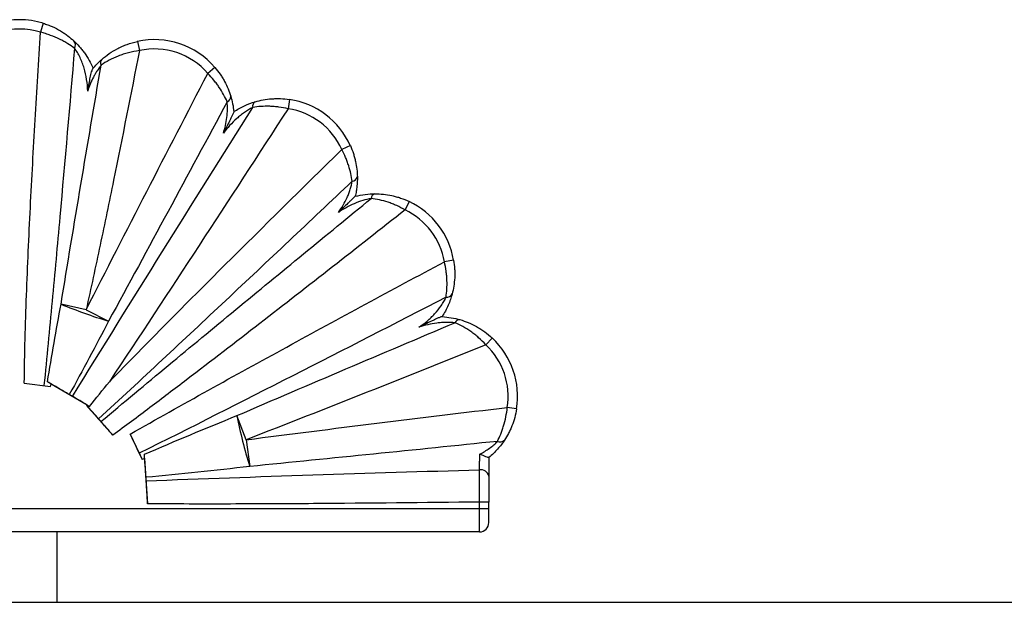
# Paper-space layout '_Derecha' of a CAD drawing. Header units: millimetres. Extents: x -1680 to -580, y -627 to 712.
# Tile 9 of 11: x -1130 to -920, y 588 to 712. Entities that reach past the tile are written whole.
import ezdxf

# ---------------------------------------------------------------- set-up
doc = ezdxf.new("R2010")
doc.units = ezdxf.units.MM

psp = doc.layouts.new('_Derecha')

# ---------------------------------------------------------------- linework, layer by layer
at = {"color": 7, "linetype": 'Continuous', "lineweight": 25}
for p, q in [((-1124.99, 710.95), (-1125.58, 709.04)), ((-1104.92, 707.08), (-1104.49, 705.13)), ((-1088.39, 701.55), (-1089.91, 700.25)), ((-1072.5, 694.71), (-1072.8, 692.73)), ((-1059.52, 684.87), (-1061.35, 684.05)), ((-1047, 672.97), (-1047.85, 671.16)), ((-1037.51, 660.46), (-1039.48, 660.12)), ((-1115.84, 649.9), (-1121.19, 651.1)), ((-1115.84, 649.9), (-1111.05, 647.47)), ((-1029.28, 643.87), (-1030.65, 642.41)), ((-1129.02, 634.28), (-1123.41, 633.56)), ((-1123.41, 633.56), (-1123.32, 634.07)), ((-1123.32, 634.07), (-1115.65, 629.6)), ((-1115.73, 629.52), (-1115.65, 629.6)), ((-1115.73, 629.52), (-1110.13, 623.16)), ((-1024.09, 628.76), (-1026.07, 629.08)), ((-1081.72, 622.19), (-1083.71, 627.33)), ((-1106.43, 623.39), (-1103.9, 618)), ((-1081.72, 622.19), (-1080.98, 616.5)), ((-1103.37, 618.22), (-1102.73, 608.53)), ((-1030, 618.38), (-1030, 614.41)), ((-1030, 608.91), (-1032, 608.91)), ((-1032, 602.54), (-1032, 608.91)), ((-1030, 604.54), (-1030, 608.91)), ((-1230, 607.54), (-1030, 607.54)), ((-1032, 602.54), (-1225, 602.54)), ((-1122, 587.54), (-1122, 602.54)), ((-1680, 587.54), (-580, 587.54))]:
    psp.add_line(p, q, dxfattribs=at)
at = {"color": 7, "linetype": 'Continuous', "lineweight": 25, "flags": 128}
for points in [[(-1103.9, 618), (-1103.79, 618.05), (-1103.37, 618.22)], [(-1103.37, 618.22), (-1103.37, 618.21), (-1103.37, 618.23), (-1103.37, 618.3), (-1103.37, 618.4), (-1103.38, 618.53), (-1103.39, 618.69), (-1103.4, 618.88), (-1103.42, 619.08)]]:
    psp.add_lwpolyline(points, dxfattribs=at)
at = {"color": 7, "linetype": 'Continuous', "lineweight": 25}
for centre, radius, start, end in [((-1130, 694.71), 17, 72.8519, 107.1596), ((-1130, 694.71), 15, 72.8519, 107.1596), ((-1101.29, 690.47), 17, 40.6606, 102.3524), ((-1119.49, 706.3), 1.37, 329.8567, 39.7151), ((-1101.29, 690.47), 15, 40.6606, 102.3524), ((-1111.65, 702.53), 1.11, 140.4738, 207.1613), ((-1086.22, 695.35), 1.21, 291.1965, 2.0097), ((-1075.03, 677.9), 17, 24.2092, 81.4565), ((-1079.2, 693.23), 1.15, 121.826, 191.7618), ((-1075.03, 677.9), 15, 24.2092, 81.4565), ((-1059.24, 678.52), 1.25, 274.9285, 346.3573), ((-1053.97, 673.54), 1.12, 107.0102, 176.3128), ((-1054.27, 657.6), 17, 9.6658, 64.6855), ((-1054.27, 657.6), 15, 9.6658, 64.6855), ((-1038.96, 653.81), 1.26, 262.8234, 333.7032), ((-1078.35, 754.84), 112.25, 247.5637, 253.0629), ((-1036.22, 646.67), 1.1, 87.2369, 156.1019), ((-1040.88, 631.44), 15, 350.9325, 46.995), ((-1040.88, 631.44), 17, 350.9325, 46.995), ((-1131.44, 621.57), 14.91, 57.0145, 60.3728), ((-975.16, 648.93), 110.68, 191.251, 197.0375), ((-1027.61, 623.03), 1.31, 244.8256, 316.2753), ((-1031.74, 614.02), 1.78, 12.6057, 98.8972), ((-1032, 604.54), 2, 270, 360)]:
    psp.add_arc(centre, radius, start, end, dxfattribs=at)
for points, knots in [([(-1124.99, 710.95), (-1124.66, 710.85), (-1124.33, 710.74), (-1123.69, 710.5), (-1123.37, 710.37), (-1122.45, 709.96), (-1121.87, 709.65), (-1121.03, 709.16), (-1120.76, 708.99), (-1120.24, 708.64), (-1120, 708.46), (-1119.28, 707.92), (-1118.84, 707.55), (-1118.44, 707.18)], [0, 0, 0, 0, 0.125, 0.125, 0.25, 0.25, 0.5, 0.5, 0.625, 0.625, 0.75, 0.75, 1, 1, 1, 1]), ([(-1129.02, 634.28), (-1129, 637.4), (-1128.93, 640.52), (-1128.77, 646.75), (-1128.67, 649.87), (-1128.32, 659.22), (-1128.03, 665.45), (-1127.41, 677.91), (-1127.06, 684.14), (-1126.35, 696.59), (-1125.97, 702.82), (-1125.58, 709.04)], [0, 0, 0, 0, 0.125, 0.125, 0.25, 0.25, 0.5, 0.5, 0.75, 0.75, 1, 1, 1, 1]), ([(-1118.31, 705.62), (-1118.75, 705.94), (-1119.23, 706.27), (-1120.02, 706.76), (-1120.3, 706.92), (-1120.88, 707.24), (-1121.18, 707.39), (-1122.11, 707.85), (-1122.76, 708.12), (-1123.79, 708.5), (-1124.14, 708.62), (-1124.85, 708.85), (-1125.21, 708.95), (-1125.58, 709.04)], [0, 0, 0, 0, 0.25, 0.25, 0.375, 0.375, 0.5, 0.5, 0.75, 0.75, 0.875, 0.875, 1, 1, 1, 1]), ([(-1118.31, 705.62), (-1119.33, 693.63), (-1120.37, 681.64), (-1121.98, 663.67), (-1122.53, 657.68), (-1123.65, 645.7), (-1124.22, 639.72), (-1124.82, 633.73)], [0, 0, 0, 0, 0.5, 0.5, 0.75, 0.75, 1, 1, 1, 1]), ([(-1118.44, 707.18), (-1118.07, 706.83), (-1117.69, 706.45), (-1117.11, 705.8), (-1116.92, 705.57), (-1116.54, 705.1), (-1116.36, 704.86), (-1115.82, 704.12), (-1115.49, 703.59), (-1114.87, 702.5), (-1114.6, 701.93), (-1114.35, 701.35)], [0, 0, 0, 0, 0.25, 0.25, 0.375, 0.375, 0.5, 0.5, 0.75, 0.75, 1, 1, 1, 1]), ([(-1115.51, 696.5), (-1115.53, 697.33), (-1115.6, 698.15), (-1115.85, 699.78), (-1116.02, 700.58), (-1116.37, 701.77), (-1116.5, 702.16), (-1116.8, 702.93), (-1116.96, 703.3), (-1117.31, 704.03), (-1117.51, 704.39), (-1117.9, 705.04), (-1118.11, 705.34), (-1118.31, 705.62)], [0, 0, 0, 0, 0.25, 0.25, 0.5, 0.5, 0.625, 0.625, 0.75, 0.75, 0.875, 0.875, 1, 1, 1, 1]), ([(-1112.51, 703.24), (-1112.02, 703.68), (-1111.48, 704.09), (-1110.35, 704.87), (-1109.75, 705.23), (-1108.79, 705.73), (-1108.46, 705.89), (-1107.78, 706.19), (-1107.44, 706.33), (-1106.39, 706.71), (-1105.67, 706.92), (-1104.92, 707.08)], [0, 0, 0, 0, 0.25, 0.25, 0.5, 0.5, 0.625, 0.625, 0.75, 0.75, 1, 1, 1, 1]), ([(-1104.49, 705.13), (-1106.29, 695.9), (-1108.12, 686.69), (-1110.93, 672.88), (-1111.88, 668.27), (-1113.83, 659.08), (-1114.81, 654.49), (-1115.84, 649.9)], [0, 0, 0, 0, 0.5, 0.5, 0.75, 0.75, 1, 1, 1, 1]), ([(-1114.47, 701.21), (-1114.15, 701.59), (-1113.83, 701.96), (-1113.17, 702.64), (-1112.84, 702.95), (-1112.51, 703.24)], [0, 0, 0, 0, 0.5, 0.5, 1, 1, 1, 1]), ([(-1104.49, 705.13), (-1105.29, 705.01), (-1106.07, 704.86), (-1107.19, 704.57), (-1107.56, 704.46), (-1108.29, 704.22), (-1108.65, 704.09), (-1109.69, 703.69), (-1110.33, 703.39), (-1111.55, 702.74), (-1112.12, 702.39), (-1112.64, 702.02)], [0, 0, 0, 0, 0.25, 0.25, 0.375, 0.375, 0.5, 0.5, 0.75, 0.75, 1, 1, 1, 1]), ([(-1121.19, 651.1), (-1119.81, 659.59), (-1118.39, 668.08), (-1115.54, 685.05), (-1114.09, 693.54), (-1112.64, 702.02)], [0, 0, 0, 0, 0.5, 0.5, 1, 1, 1, 1]), ([(-1112.64, 702.02), (-1112.94, 701.65), (-1113.23, 701.24), (-1113.65, 700.59), (-1113.78, 700.36), (-1114.05, 699.91), (-1114.17, 699.68), (-1114.54, 698.97), (-1114.76, 698.49), (-1115.16, 697.51), (-1115.35, 697.01), (-1115.51, 696.5)], [0, 0, 0, 0, 0.25, 0.25, 0.375, 0.375, 0.5, 0.5, 0.75, 0.75, 1, 1, 1, 1]), ([(-1114.47, 701.21), (-1114.5, 701.17), (-1114.53, 701.12), (-1114.59, 700.99), (-1114.62, 700.92), (-1114.71, 700.68), (-1114.77, 700.49), (-1114.87, 700.11), (-1114.92, 699.91), (-1115.01, 699.5), (-1115.05, 699.29), (-1115.18, 698.66), (-1115.25, 698.23), (-1115.39, 697.37), (-1115.45, 696.94), (-1115.51, 696.5)], [0, 0, 0, 0, 0.0625, 0.0625, 0.125, 0.125, 0.25, 0.25, 0.375, 0.375, 0.5, 0.5, 0.75, 0.75, 1, 1, 1, 1]), ([(-1088.39, 701.55), (-1087.98, 701.08), (-1087.61, 700.59), (-1087.09, 699.84), (-1086.93, 699.58), (-1086.61, 699.07), (-1086.46, 698.8), (-1086.04, 698.02), (-1085.79, 697.5), (-1085.36, 696.44), (-1085.17, 695.92), (-1085.01, 695.39)], [0, 0, 0, 0, 0.25, 0.25, 0.375, 0.375, 0.5, 0.5, 0.75, 0.75, 1, 1, 1, 1]), ([(-1115.84, 649.9), (-1111.55, 658.31), (-1107.24, 666.71), (-1098.59, 683.49), (-1094.25, 691.87), (-1089.91, 700.25)], [0, 0, 0, 0, 0.5, 0.5, 1, 1, 1, 1]), ([(-1085.78, 694.22), (-1086, 694.73), (-1086.25, 695.24), (-1086.8, 696.26), (-1087.12, 696.77), (-1087.63, 697.54), (-1087.82, 697.79), (-1088.2, 698.3), (-1088.4, 698.55), (-1089.01, 699.3), (-1089.44, 699.78), (-1089.91, 700.25)], [0, 0, 0, 0, 0.25, 0.25, 0.5, 0.5, 0.625, 0.625, 0.75, 0.75, 1, 1, 1, 1]), ([(-1085.01, 695.39), (-1084.86, 694.88), (-1084.72, 694.35), (-1084.5, 693.25), (-1084.42, 692.68), (-1084.36, 692.1)], [0, 0, 0, 0, 0.5, 0.5, 1, 1, 1, 1]), ([(-1079.81, 694.21), (-1078.7, 694.54), (-1077.53, 694.76), (-1075.99, 694.87), (-1075.67, 694.89), (-1075.04, 694.9), (-1074.73, 694.9), (-1073.78, 694.86), (-1073.14, 694.81), (-1072.5, 694.71)], [0, 0, 0, 0, 0.5, 0.5, 0.625, 0.625, 0.75, 0.75, 1, 1, 1, 1]), ([(-1118.74, 631.43), (-1112.4, 641.72), (-1106.01, 651.99), (-1093.2, 672.51), (-1086.77, 682.76), (-1080.33, 693)], [0, 0, 0, 0, 0.5, 0.5, 1, 1, 1, 1]), ([(-1072.8, 692.73), (-1079.11, 683.01), (-1085.43, 673.29), (-1098.12, 653.89), (-1104.48, 644.2), (-1110.89, 634.54)], [0, 0, 0, 0, 0.5, 0.5, 1, 1, 1, 1]), ([(-1086.59, 687.51), (-1086.41, 688.06), (-1086.26, 688.62), (-1086.01, 689.74), (-1085.91, 690.31), (-1085.77, 691.44), (-1085.72, 692.02), (-1085.71, 693.14), (-1085.73, 693.69), (-1085.78, 694.22)], [0, 0, 0, 0, 0.25, 0.25, 0.5, 0.5, 0.75, 0.75, 1, 1, 1, 1]), ([(-1080.33, 693), (-1080.92, 692.7), (-1081.5, 692.35), (-1082.37, 691.75), (-1082.65, 691.54), (-1083.2, 691.11), (-1083.47, 690.88), (-1084.27, 690.18), (-1084.77, 689.68), (-1085.72, 688.63), (-1086.17, 688.08), (-1086.59, 687.51)], [0, 0, 0, 0, 0.25, 0.25, 0.375, 0.375, 0.5, 0.5, 0.75, 0.75, 1, 1, 1, 1]), ([(-1084.36, 692.11), (-1084, 692.34), (-1083.63, 692.57), (-1082.87, 692.99), (-1082.49, 693.18), (-1081.34, 693.71), (-1080.56, 693.99), (-1079.81, 694.21)], [0, 0, 0, 0, 0.25, 0.25, 0.5, 0.5, 1, 1, 1, 1]), ([(-1072.8, 692.73), (-1073.46, 692.88), (-1074.11, 693), (-1075.09, 693.13), (-1075.42, 693.17), (-1076.07, 693.22), (-1076.39, 693.24), (-1077.35, 693.27), (-1077.97, 693.25), (-1079.18, 693.17), (-1079.76, 693.1), (-1080.33, 693)], [0, 0, 0, 0, 0.25, 0.25, 0.375, 0.375, 0.5, 0.5, 0.75, 0.75, 1, 1, 1, 1]), ([(-1084.36, 692.1), (-1084.36, 692.08), (-1084.4, 691.97), (-1084.52, 691.68), (-1084.61, 691.49), (-1084.78, 691.11), (-1084.88, 690.9), (-1085.08, 690.49), (-1085.19, 690.28), (-1085.5, 689.64), (-1085.72, 689.22), (-1086.15, 688.37), (-1086.37, 687.94), (-1086.59, 687.51)], [0, 0, 0, 0, 0.125, 0.125, 0.25, 0.25, 0.375, 0.375, 0.5, 0.5, 0.75, 0.75, 1, 1, 1, 1]), ([(-1059.52, 684.87), (-1059.28, 684.32), (-1059.06, 683.76), (-1058.79, 682.92), (-1058.7, 682.64), (-1058.55, 682.07), (-1058.48, 681.79), (-1058.29, 680.94), (-1058.2, 680.39), (-1058.08, 679.29), (-1058.04, 678.75), (-1058.03, 678.22)], [0, 0, 0, 0, 0.25, 0.25, 0.375, 0.375, 0.5, 0.5, 0.75, 0.75, 1, 1, 1, 1]), ([(-1110.89, 634.54), (-1106.83, 638.74), (-1102.74, 642.9), (-1094.52, 651.18), (-1090.39, 655.31), (-1077.98, 667.67), (-1069.68, 675.87), (-1061.35, 684.05)], [0, 0, 0, 0, 0.25, 0.25, 0.5, 0.5, 1, 1, 1, 1]), ([(-1059.14, 677.27), (-1059.21, 677.8), (-1059.3, 678.35), (-1059.55, 679.45), (-1059.7, 680.02), (-1059.97, 680.88), (-1060.08, 681.17), (-1060.29, 681.75), (-1060.41, 682.04), (-1060.77, 682.91), (-1061.05, 683.48), (-1061.35, 684.05)], [0, 0, 0, 0, 0.25, 0.25, 0.5, 0.5, 0.625, 0.625, 0.75, 0.75, 1, 1, 1, 1]), ([(-1058.03, 678.22), (-1058.02, 677.57), (-1058.04, 676.9), (-1058.15, 675.85), (-1058.2, 675.49), (-1058.31, 674.78), (-1058.38, 674.43), (-1058.46, 674.08)], [0, 0, 0, 0, 0.5, 0.5, 0.75, 0.75, 1, 1, 1, 1]), ([(-1059.14, 677.27), (-1068.1, 668.79), (-1077.08, 660.32), (-1090.58, 647.65), (-1095.09, 643.43), (-1104.12, 635.01), (-1108.64, 630.81), (-1113.18, 626.63)], [0, 0, 0, 0, 0.5, 0.5, 0.75, 0.75, 1, 1, 1, 1]), ([(-1062.08, 670.62), (-1061.71, 671.13), (-1061.37, 671.65), (-1060.74, 672.72), (-1060.46, 673.27), (-1060.08, 674.11), (-1059.96, 674.4), (-1059.74, 674.97), (-1059.64, 675.27), (-1059.37, 676.14), (-1059.23, 676.72), (-1059.14, 677.27)], [0, 0, 0, 0, 0.25, 0.25, 0.5, 0.5, 0.625, 0.625, 0.75, 0.75, 1, 1, 1, 1]), ([(-1058.47, 674.08), (-1058.48, 674.07), (-1058.56, 674), (-1058.79, 673.8), (-1058.93, 673.66), (-1059.23, 673.38), (-1059.39, 673.22), (-1059.71, 672.91), (-1059.88, 672.75), (-1060.38, 672.27), (-1060.72, 671.94), (-1061.4, 671.29), (-1061.73, 670.96), (-1062.08, 670.62)], [0, 0, 0, 0, 0.125, 0.125, 0.25, 0.25, 0.375, 0.375, 0.5, 0.5, 0.75, 0.75, 1, 1, 1, 1]), ([(-1058.47, 674.08), (-1057.76, 674.25), (-1057.05, 674.39), (-1055.65, 674.56), (-1054.97, 674.6), (-1054.3, 674.6)], [0, 0, 0, 0, 0.5, 0.5, 1, 1, 1, 1]), ([(-1054.3, 674.6), (-1053.1, 674.61), (-1051.89, 674.48), (-1050.35, 674.15), (-1050.04, 674.07), (-1049.42, 673.9), (-1049.11, 673.81), (-1048.19, 673.5), (-1047.59, 673.25), (-1047, 672.97)], [0, 0, 0, 0, 0.5, 0.5, 0.625, 0.625, 0.75, 0.75, 1, 1, 1, 1]), ([(-1112.67, 626.06), (-1107.9, 630.06), (-1103.12, 634.04), (-1093.55, 641.99), (-1088.75, 645.96), (-1074.35, 657.84), (-1064.72, 665.73), (-1055.08, 673.61)], [0, 0, 0, 0, 0.25, 0.25, 0.5, 0.5, 1, 1, 1, 1]), ([(-1055.08, 673.61), (-1055.68, 673.5), (-1056.29, 673.35), (-1057.5, 672.98), (-1058.11, 672.75), (-1059.29, 672.24), (-1059.87, 671.96), (-1060.99, 671.33), (-1061.54, 670.99), (-1062.08, 670.62)], [0, 0, 0, 0, 0.25, 0.25, 0.5, 0.5, 0.75, 0.75, 1, 1, 1, 1]), ([(-1047.85, 671.16), (-1048.44, 671.5), (-1049.04, 671.81), (-1049.95, 672.22), (-1050.25, 672.35), (-1050.87, 672.6), (-1051.18, 672.71), (-1052.1, 673.01), (-1052.7, 673.18), (-1053.9, 673.45), (-1054.5, 673.54), (-1055.08, 673.61)], [0, 0, 0, 0, 0.25, 0.25, 0.375, 0.375, 0.5, 0.5, 0.75, 0.75, 1, 1, 1, 1]), ([(-1047.85, 671.16), (-1058.15, 663.06), (-1068.47, 654.97), (-1084.01, 642.93), (-1089.2, 638.93), (-1097.02, 632.98), (-1099.63, 631), (-1104.86, 627.06), (-1107.49, 625.1), (-1110.13, 623.16)], [0, 0, 0, 0, 0.5, 0.5, 0.75, 0.75, 0.875, 0.875, 1, 1, 1, 1]), ([(-1106.43, 623.39), (-1100.9, 626.55), (-1095.35, 629.66), (-1084.22, 635.84), (-1078.64, 638.9), (-1061.89, 648.05), (-1050.69, 654.1), (-1039.48, 660.12)], [0, 0, 0, 0, 0.25, 0.25, 0.5, 0.5, 1, 1, 1, 1]), ([(-1039.12, 652.56), (-1039.04, 653.1), (-1038.98, 653.68), (-1038.91, 654.87), (-1038.9, 655.49), (-1038.94, 656.46), (-1038.96, 656.79), (-1039.02, 657.45), (-1039.06, 657.78), (-1039.2, 658.78), (-1039.32, 659.45), (-1039.48, 660.12)], [0, 0, 0, 0, 0.25, 0.25, 0.5, 0.5, 0.625, 0.625, 0.75, 0.75, 1, 1, 1, 1]), ([(-1037.51, 660.46), (-1037.4, 659.82), (-1037.33, 659.19), (-1037.27, 658.24), (-1037.27, 657.93), (-1037.26, 657.31), (-1037.27, 657), (-1037.32, 656.08), (-1037.39, 655.48), (-1037.57, 654.34), (-1037.69, 653.78), (-1037.83, 653.25)], [0, 0, 0, 0, 0.25, 0.25, 0.375, 0.375, 0.5, 0.5, 0.75, 0.75, 1, 1, 1, 1]), ([(-1037.83, 653.25), (-1038.04, 652.48), (-1038.31, 651.66), (-1039.03, 650.01), (-1039.46, 649.2), (-1039.96, 648.42)], [0, 0, 0, 0, 0.5, 0.5, 1, 1, 1, 1]), ([(-1039.12, 652.56), (-1049.99, 646.96), (-1060.87, 641.39), (-1082.66, 630.29), (-1093.56, 624.76), (-1104.5, 619.3)], [0, 0, 0, 0, 0.5, 0.5, 1, 1, 1, 1]), ([(-1044.92, 646.15), (-1044.31, 646.57), (-1043.72, 647.01), (-1042.87, 647.73), (-1042.6, 647.97), (-1042.06, 648.49), (-1041.8, 648.75), (-1041.05, 649.57), (-1040.59, 650.14), (-1039.97, 651.05), (-1039.77, 651.35), (-1039.42, 651.96), (-1039.26, 652.26), (-1039.12, 652.56)], [0, 0, 0, 0, 0.25, 0.25, 0.375, 0.375, 0.5, 0.5, 0.75, 0.75, 0.875, 0.875, 1, 1, 1, 1]), ([(-1083.71, 627.33), (-1075.97, 630.66), (-1068.23, 633.97), (-1052.74, 640.56), (-1044.98, 643.84), (-1037.23, 647.12)], [0, 0, 0, 0, 0.5, 0.5, 1, 1, 1, 1]), ([(-1039.99, 648.42), (-1040.01, 648.42), (-1040.06, 648.41), (-1040.18, 648.37), (-1040.26, 648.34), (-1040.43, 648.28), (-1040.52, 648.24), (-1040.72, 648.16), (-1040.82, 648.11), (-1041.13, 647.97), (-1041.35, 647.88), (-1041.78, 647.67), (-1042.01, 647.57), (-1042.67, 647.25), (-1043.12, 647.03), (-1043.8, 646.7), (-1044.02, 646.59), (-1044.47, 646.37), (-1044.7, 646.26), (-1044.92, 646.15)], [0, 0, 0, 0, 0.0625, 0.0625, 0.125, 0.125, 0.1875, 0.1875, 0.25, 0.25, 0.375, 0.375, 0.5, 0.5, 0.75, 0.75, 0.875, 0.875, 1, 1, 1, 1]), ([(-1037.23, 647.12), (-1037.84, 647.18), (-1038.47, 647.21), (-1039.44, 647.19), (-1039.77, 647.18), (-1040.43, 647.13), (-1040.75, 647.09), (-1041.73, 646.97), (-1042.38, 646.85), (-1043.66, 646.54), (-1044.3, 646.36), (-1044.92, 646.15)], [0, 0, 0, 0, 0.25, 0.25, 0.375, 0.375, 0.5, 0.5, 0.75, 0.75, 1, 1, 1, 1]), ([(-1039.99, 648.42), (-1039.32, 648.38), (-1038.65, 648.31), (-1037.37, 648.09), (-1036.75, 647.95), (-1036.17, 647.78)], [0, 0, 0, 0, 0.5, 0.5, 1, 1, 1, 1]), ([(-1030.65, 642.41), (-1031.14, 642.95), (-1031.65, 643.46), (-1032.45, 644.16), (-1032.72, 644.39), (-1033.27, 644.83), (-1033.55, 645.04), (-1034.39, 645.63), (-1034.96, 645.99), (-1036.09, 646.61), (-1036.66, 646.89), (-1037.23, 647.12)], [0, 0, 0, 0, 0.25, 0.25, 0.375, 0.375, 0.5, 0.5, 0.75, 0.75, 1, 1, 1, 1]), ([(-1036.17, 647.78), (-1035.57, 647.6), (-1034.97, 647.4), (-1033.78, 646.91), (-1033.2, 646.62), (-1032.32, 646.13), (-1032.03, 645.96), (-1031.45, 645.59), (-1031.17, 645.4), (-1030.33, 644.79), (-1029.8, 644.35), (-1029.28, 643.87)], [0, 0, 0, 0, 0.25, 0.25, 0.5, 0.5, 0.625, 0.625, 0.75, 0.75, 1, 1, 1, 1]), ([(-1030.65, 642.41), (-1039.14, 639), (-1047.64, 635.6), (-1064.66, 628.85), (-1073.18, 625.5), (-1081.72, 622.19)], [0, 0, 0, 0, 0.5, 0.5, 1, 1, 1, 1]), ([(-1119.42, 631.82), (-1120.18, 632.26), (-1120.95, 632.7), (-1122.12, 633.39), (-1122.52, 633.62), (-1123.3, 634.08), (-1123.69, 634.3), (-1124.07, 634.53)], [0, 0, 0, 0, 0.5, 0.5, 0.75, 0.75, 1, 1, 1, 1]), ([(-1118.74, 631.43), (-1118.84, 631.49), (-1118.95, 631.55), (-1119.19, 631.69), (-1119.31, 631.76), (-1119.42, 631.82)], [0, 0, 0, 0, 0.5, 0.5, 1, 1, 1, 1]), ([(-1115.11, 629.29), (-1115.75, 629.66), (-1116.37, 630.03), (-1117.28, 630.56), (-1117.58, 630.74), (-1118.17, 631.09), (-1118.46, 631.26), (-1118.74, 631.43)], [0, 0, 0, 0, 0.5, 0.5, 0.75, 0.75, 1, 1, 1, 1]), ([(-1113.18, 626.63), (-1113.58, 627.09), (-1114, 627.56), (-1114.64, 628.28), (-1114.85, 628.53), (-1115.29, 629.02), (-1115.51, 629.27), (-1115.73, 629.52)], [0, 0, 0, 0, 0.5, 0.5, 0.75, 0.75, 1, 1, 1, 1]), ([(-1081.72, 622.19), (-1072.45, 623.39), (-1063.17, 624.56), (-1044.62, 626.84), (-1035.35, 627.97), (-1026.07, 629.08)], [0, 0, 0, 0, 0.5, 0.5, 1, 1, 1, 1]), ([(-1028.17, 621.84), (-1027.92, 622.32), (-1027.69, 622.84), (-1027.35, 623.66), (-1027.25, 623.94), (-1027.04, 624.53), (-1026.94, 624.83), (-1026.67, 625.75), (-1026.51, 626.39), (-1026.24, 627.71), (-1026.14, 628.39), (-1026.07, 629.08)], [0, 0, 0, 0, 0.25, 0.25, 0.375, 0.375, 0.5, 0.5, 0.75, 0.75, 1, 1, 1, 1]), ([(-1024.09, 628.76), (-1024.19, 628.13), (-1024.33, 627.51), (-1024.66, 626.3), (-1024.86, 625.72), (-1025.19, 624.88), (-1025.31, 624.6), (-1025.56, 624.06), (-1025.69, 623.8), (-1026.09, 623.05), (-1026.37, 622.57), (-1026.66, 622.12)], [0, 0, 0, 0, 0.25, 0.25, 0.5, 0.5, 0.625, 0.625, 0.75, 0.75, 1, 1, 1, 1]), ([(-1112.67, 626.06), (-1112.75, 626.15), (-1112.84, 626.25), (-1113.01, 626.44), (-1113.1, 626.54), (-1113.18, 626.63)], [0, 0, 0, 0, 0.5, 0.5, 1, 1, 1, 1]), ([(-1110.13, 623.16), (-1110.57, 623.66), (-1111, 624.15), (-1111.64, 624.87), (-1111.85, 625.11), (-1112.26, 625.59), (-1112.47, 625.83), (-1112.67, 626.06)], [0, 0, 0, 0, 0.5, 0.5, 0.75, 0.75, 1, 1, 1, 1]), ([(-1104.5, 619.3), (-1104.8, 619.94), (-1105.11, 620.6), (-1105.76, 621.97), (-1106.09, 622.68), (-1106.43, 623.39)], [0, 0, 0, 0, 0.5, 0.5, 1, 1, 1, 1]), ([(-1028.17, 621.84), (-1036.97, 620.93), (-1045.77, 620.02), (-1063.37, 618.24), (-1072.17, 617.36), (-1080.98, 616.5)], [0, 0, 0, 0, 0.5, 0.5, 1, 1, 1, 1]), ([(-1031.92, 619.11), (-1031.2, 619.48), (-1030.51, 619.9), (-1029.55, 620.6), (-1029.24, 620.84), (-1028.67, 621.34), (-1028.41, 621.59), (-1028.17, 621.84)], [0, 0, 0, 0, 0.5, 0.5, 0.75, 0.75, 1, 1, 1, 1]), ([(-1026.66, 622.12), (-1027.07, 621.49), (-1027.56, 620.84), (-1028.69, 619.56), (-1029.32, 618.94), (-1030, 618.38)], [0, 0, 0, 0, 0.5, 0.5, 1, 1, 1, 1]), ([(-1104.5, 619.3), (-1104.5, 619.29), (-1104.44, 619.18), (-1104.33, 618.93), (-1104.16, 618.58), (-1104.02, 618.26), (-1103.92, 618.06), (-1103.89, 617.98), (-1103.9, 617.99), (-1103.9, 617.99)], [0, 0, 0, 0, 0.016988, 0.209711, 0.402433, 0.595156, 0.787879, 0.980602, 1, 1, 1, 1]), ([(-1032.02, 615.78), (-1032.01, 616), (-1032, 616.24), (-1031.99, 616.76), (-1031.98, 617.04), (-1031.96, 617.61), (-1031.95, 617.9), (-1031.93, 618.51), (-1031.92, 618.81), (-1031.92, 619.11)], [0, 0, 0, 0, 0.25, 0.25, 0.5, 0.5, 0.75, 0.75, 1, 1, 1, 1]), ([(-1030, 618.38), (-1030.01, 618.37), (-1030.03, 618.37), (-1030.09, 618.38), (-1030.13, 618.4), (-1030.29, 618.45), (-1030.44, 618.5), (-1030.8, 618.64), (-1031.01, 618.73), (-1031.45, 618.91), (-1031.68, 619.01), (-1031.92, 619.11)], [0, 0, 0, 0, 0.125, 0.125, 0.25, 0.25, 0.5, 0.5, 0.75, 0.75, 1, 1, 1, 1]), ([(-1103.09, 614.18), (-1103.14, 614.98), (-1103.2, 615.79), (-1103.28, 617.03), (-1103.31, 617.44), (-1103.36, 618.27), (-1103.39, 618.68), (-1103.42, 619.08)], [0, 0, 0, 0, 0.5, 0.5, 0.75, 0.75, 1, 1, 1, 1]), ([(-1103.04, 613.42), (-1091.21, 613.89), (-1079.37, 614.3), (-1055.7, 615.08), (-1043.86, 615.44), (-1032.02, 615.78)], [0, 0, 0, 0, 0.5, 0.5, 1, 1, 1, 1]), ([(-1032, 608.91), (-1032, 609.55), (-1032, 610.8), (-1032.01, 612.01), (-1032.01, 613.19), (-1032.01, 613.75), (-1032.01, 614.55), (-1032.01, 614.81), (-1032.02, 615.31), (-1032.02, 615.55), (-1032.02, 615.78)], [0, 0, 0, 0, 0.25, 0.5, 0.5, 0.75, 0.75, 0.875, 0.875, 1, 1, 1, 1]), ([(-1103.04, 613.42), (-1103.05, 613.53), (-1103.05, 613.66), (-1103.07, 613.92), (-1103.08, 614.05), (-1103.09, 614.18)], [0, 0, 0, 0, 0.5, 0.5, 1, 1, 1, 1]), ([(-1102.73, 608.53), (-1102.79, 609.39), (-1102.84, 610.22), (-1102.92, 611.46), (-1102.94, 611.86), (-1102.99, 612.66), (-1103.02, 613.04), (-1103.04, 613.42)], [0, 0, 0, 0, 0.5, 0.5, 0.75, 0.75, 1, 1, 1, 1]), ([(-1030, 614.41), (-1030, 614.04), (-1030, 613.63), (-1030, 612.79), (-1030, 612.34), (-1030, 611.39), (-1030, 610.42), (-1030, 609.42), (-1030, 608.91)], [0, 0, 0, 0, 0.25, 0.25, 0.5, 0.5, 0.75, 1, 1, 1, 1]), ([(-1032, 608.91), (-1043.79, 608.77), (-1055.58, 608.65), (-1073.26, 608.53), (-1079.15, 608.5), (-1090.94, 608.48), (-1096.83, 608.49), (-1102.73, 608.53)], [0, 0, 0, 0, 0.5, 0.5, 0.75, 0.75, 1, 1, 1, 1])]:
    psp.add_open_spline(points, degree=3, knots=knots, dxfattribs=at)
for points in [[(-1085.78, 694.22), (-1094.17, 678.61), (-1102.58, 663.02), (-1111.05, 647.47)], [(-1124.07, 634.53), (-1123.16, 640.06), (-1122.2, 645.58), (-1121.19, 651.1)], [(-1111.05, 647.47), (-1113.78, 642.22), (-1116.56, 637), (-1119.42, 631.82)], [(-1115.11, 629.29), (-1113.71, 631.05), (-1112.3, 632.8), (-1110.89, 634.54)], [(-1115.65, 629.6), (-1115.47, 629.5), (-1115.29, 629.4), (-1115.11, 629.29)], [(-1103.42, 619.08), (-1096.88, 621.91), (-1090.31, 624.65), (-1083.71, 627.33)], [(-1080.98, 616.5), (-1088.34, 615.63), (-1095.71, 614.85), (-1103.09, 614.18)]]:
    psp.add_open_spline(points, degree=3, dxfattribs=at)

doc.saveas('drawing.dxf')
